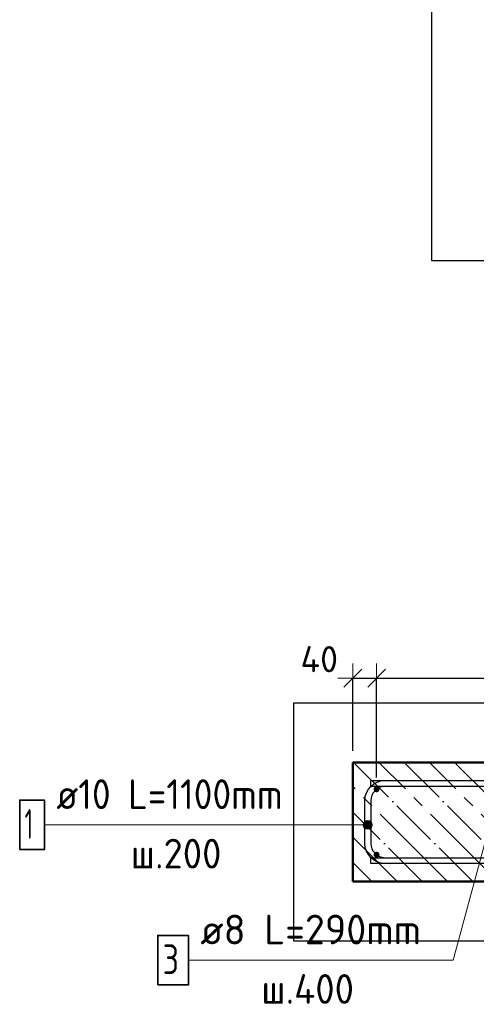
# Model space of a CAD drawing. Header units: millimetres. Extents: x -27380 to 48638, y 46540 to 72525.
# Tile 42 of 106: x -11624 to -10856, y 58654 to 60310. Entities that reach past the tile are written whole.
import ezdxf

# ---------------------------------------------------------------- set-up
doc = ezdxf.new("R2010")
doc.units = ezdxf.units.MM
doc.header["$PDMODE"] = 65
doc.linetypes.add('______11', pattern=[100, 80, -10, 0, -10])
doc.linetypes.add('______5', pattern=[220, 160, -20, 20, -20])
for name, color, linetype, lineweight in [('Standard', 7, 'Continuous', 25), ('Арм.стержн. Арматура края', 96, 'Continuous', 35), ('Арм.стержн. вертикальными 1', 22, 'Continuous', 35), ('Арм.стержн.горизонт. 1', 180, 'Continuous', 35), ('Размерная линия_ общее', 7, 'Continuous', 13)]:
    doc.layers.add(name, color=color, linetype=linetype, lineweight=lineweight)
doc.layers.add('Арм.стержн.Стяжки', color=7, linetype='Continuous', lineweight=35, true_color=0x501e0f)
doc.styles.add('ISOCPEUR', font='ISOCPEUR')
doc.dimstyles.new('DIMSTYLE_3', dxfattribs={"dimtxt": 44, "dimasz": 50, "dimexe": 0, "dimexo": 0, "dimgap": 22, "dimtad": 2, "dimdec": 0, "dimrnd": 5, "dimzin": 12, "dimdsep": 46, "dimtxsty": 'ISOCPEUR', "dimblk1": 'ALL_ML_STRICH', "dimblk2": 'ALL_ML_STRICH', "dimsah": 1, "dimcen": 0, "dimclrd": 7, "dimclre": 256, "dimclrt": 7, "dimadec": 0, "dimazin": 0, "dimtfac": 1, "dimtdec": 0, "dimtix": 1, "dimtmove": 2, "dimatfit": 3, "dimfxl": 0, "dimtvp": 1.2, "dimtzin": 0, "dimlwd": 0, "dimlwe": -3, "dimarcsym": 0})
doc.dimstyles.new('DIMSTYLE_7', dxfattribs={"dimtxt": 44, "dimasz": 50, "dimexe": 0, "dimexo": 0, "dimgap": 22, "dimtad": 2, "dimdec": 0, "dimrnd": 5, "dimzin": 12, "dimdsep": 46, "dimtxsty": 'ISOCPEUR', "dimblk1": 'ALL_ML_STRICH', "dimblk2": 'ALL_ML_STRICH', "dimsah": 1, "dimcen": 0, "dimclrd": 7, "dimclre": 256, "dimclrt": 7, "dimadec": 0, "dimazin": 0, "dimtfac": 1, "dimtdec": 0, "dimtix": 1, "dimtmove": 2, "dimatfit": 3, "dimfxl": 0, "dimtzin": 0, "dimlwd": 0, "dimlwe": -3, "dimarcsym": 0})

# ---------------------------------------------------------------- blocks, each defined once
blk = doc.blocks.new('ALL_ML_STRICH')
at = {"color": 0, "linetype": 'ByBlock', "lineweight": -2}
for p, q in [((0, -0.5), (0, 0.5)), ((-1, 0), (0.5, 0)), ((-0.3, -0.3), (0.3, 0.3))]:
    blk.add_line(p, q, dxfattribs=at)
blk = doc.blocks.new('*D135')
at = {"layer": 'DEFPOINTS', "color": 7, "linetype": 'Continuous', "lineweight": 13, "transparency": 33554687}
for p in [(-11063.9, 59202.4), (-11063.9, 59060.4), (-11023.9, 59015.4)]:
    blk.add_point(p, dxfattribs=at)
at = {"layer": 'Размерная линия_ общее', "color": 253, "linetype": 'Continuous', "lineweight": -2, "true_color": 0xa0a0a0, "transparency": 33554687}
for p, q in [((-11063.9, 59080.4), (-11063.9, 59202.4)), ((-11023.9, 59035.4), (-11023.9, 59202.4))]:
    blk.add_line(p, q, dxfattribs=at)
at = {"layer": 'Размерная линия_ общее', "color": 7, "linetype": 'Continuous', "lineweight": -2, "transparency": 33554687}
blk.add_line((-11063.9, 59202.4), (-11023.9, 59202.4), dxfattribs=at)
at = {"layer": 'Размерная линия_ общее', "color": 7, "linetype": 'Continuous', "lineweight": 13, "transparency": 33554687, "xscale": 50, "yscale": 50, "zscale": 50, "rotation": 180}
blk.add_blockref('ALL_ML_STRICH', (-11063.9, 59202.4), dxfattribs=at)
at = {"layer": 'Размерная линия_ общее', "color": 7, "linetype": 'Continuous', "lineweight": 13, "transparency": 33554687, "xscale": 50, "yscale": 50, "zscale": 50}
blk.add_blockref('ALL_ML_STRICH', (-11023.9, 59202.4), dxfattribs=at)
at = {"layer": 'Размерная линия_ общее', "color": 7, "linetype": 'Continuous', "lineweight": 13, "transparency": 33554687, "insert": (-11120.4, 59234.4), "char_height": 44, "width": 88, "attachment_point": 5, "style": 'ISOCPEUR'}
blk.add_mtext('\\A1;{40}', dxfattribs=at)
blk = doc.blocks.new('*D136')
at = {"layer": 'DEFPOINTS', "color": 7, "linetype": 'Continuous', "lineweight": 13, "transparency": 33554687}
for p in [(-11023.9, 59202.4), (-11023.9, 59015.4), (-9823.9, 59015.4)]:
    blk.add_point(p, dxfattribs=at)
at = {"layer": 'Размерная линия_ общее', "color": 253, "linetype": 'Continuous', "lineweight": -2, "true_color": 0xa0a0a0, "transparency": 33554687}
for p, q in [((-11023.9, 59035.4), (-11023.9, 59202.4)), ((-9823.9, 59035.4), (-9823.9, 59202.4))]:
    blk.add_line(p, q, dxfattribs=at)
at = {"layer": 'Размерная линия_ общее', "color": 7, "linetype": 'Continuous', "lineweight": -2, "transparency": 33554687}
blk.add_line((-11023.9, 59202.4), (-9823.9, 59202.4), dxfattribs=at)
at = {"layer": 'Размерная линия_ общее', "color": 7, "linetype": 'Continuous', "lineweight": 13, "transparency": 33554687, "xscale": 50, "yscale": 50, "zscale": 50, "rotation": 180}
blk.add_blockref('ALL_ML_STRICH', (-11023.9, 59202.4), dxfattribs=at)
at = {"layer": 'Размерная линия_ общее', "color": 7, "linetype": 'Continuous', "lineweight": 13, "transparency": 33554687, "xscale": 50, "yscale": 50, "zscale": 50}
blk.add_blockref('ALL_ML_STRICH', (-9823.9, 59202.4), dxfattribs=at)
at = {"layer": 'Размерная линия_ общее', "color": 7, "linetype": 'Continuous', "lineweight": 13, "transparency": 33554687, "insert": (-10557.9, 59256.4), "char_height": 44, "width": 2.2, "attachment_point": 1, "line_spacing_factor": 0.60241, "style": 'ISOCPEUR'}
blk.add_mtext('\\W0.91;6х200=1200', dxfattribs=at)

msp = doc.modelspace()

# ---------------------------------------------------------------- hatches: boundary and pattern name
at = {"layer": 'Арм.стержн. Арматура края', "linetype": 'Continuous', "lineweight": 13, "transparency": 33554687}
for points in [[(-11045.4, 58951.8), (-11045.4, 58959.3), (-11046.4, 58955.6)], [(-11045.4, 58959.3), (-11042.7, 58949.1), (-11042.7, 58962)], [(-11045.4, 58959.3), (-11045.4, 58951.8), (-11042.7, 58949.1)], [(-11042.7, 58962), (-11038.9, 58948.1), (-11038.9, 58963.1)], [(-11042.7, 58962), (-11042.7, 58949.1), (-11038.9, 58948.1)], [(-11038.9, 58963.1), (-11038.9, 58948.1), (-11035.2, 58949.1)], [(-11038.9, 58963.1), (-11035.2, 58949.1), (-11035.2, 58962)], [(-11035.2, 58962), (-11035.2, 58949.1), (-11032.5, 58951.8)], [(-11035.2, 58962), (-11032.5, 58951.8), (-11032.5, 58959.3)], [(-11032.5, 58959.3), (-11032.5, 58951.8), (-11031.4, 58955.6)]]:
    msp.add_hatch(color=7, dxfattribs=at).paths.add_polyline_path(points)
at = {"layer": 'Арм.стержн. вертикальными 1', "linetype": 'Continuous', "lineweight": 50, "transparency": 33554687}
for points in [[(-11023.9, 59010.4), (-11022, 59010.8), (-11020.4, 59011.9), (-11019.3, 59013.5), (-11018.9, 59015.4), (-11019.3, 59017.3), (-11020.4, 59019), (-11022, 59020), (-11023.9, 59020.4), (-11025.9, 59020), (-11027.5, 59019), (-11028.6, 59017.3), (-11028.9, 59015.4), (-11028.6, 59013.5), (-11027.5, 59011.9), (-11025.9, 59010.8)], [(-11023.9, 59010.4), (-11022, 59010.8), (-11020.4, 59011.9), (-11019.3, 59013.5), (-11018.9, 59015.4), (-11019.3, 59017.3), (-11020.4, 59019), (-11022, 59020), (-11023.9, 59020.4), (-11025.9, 59020), (-11027.5, 59019), (-11028.6, 59017.3), (-11028.9, 59015.4), (-11028.6, 59013.5), (-11027.5, 59011.9), (-11025.9, 59010.8)], [(-11023.9, 58900.4), (-11022, 58900.8), (-11020.4, 58901.9), (-11019.3, 58903.5), (-11018.9, 58905.4), (-11019.3, 58907.3), (-11020.4, 58909), (-11022, 58910), (-11023.9, 58910.4), (-11025.9, 58910), (-11027.5, 58909), (-11028.6, 58907.3), (-11028.9, 58905.4), (-11028.6, 58903.5), (-11027.5, 58901.9), (-11025.9, 58900.8)], [(-11023.9, 58900.4), (-11022, 58900.8), (-11020.4, 58901.9), (-11019.3, 58903.5), (-11018.9, 58905.4), (-11019.3, 58907.3), (-11020.4, 58909), (-11022, 58910), (-11023.9, 58910.4), (-11025.9, 58910), (-11027.5, 58909), (-11028.6, 58907.3), (-11028.9, 58905.4), (-11028.6, 58903.5), (-11027.5, 58901.9), (-11025.9, 58900.8)]]:
    msp.add_hatch(color=4, dxfattribs=at).paths.add_polyline_path(points)

# ---------------------------------------------------------------- linework, layer by layer
at = {"layer": 'Standard', "color": 7, "linetype": 'Continuous', "lineweight": -3, "transparency": 33554687}
for points in [[(-10931.6, 59905.5), (-10078.7, 59905.5), (-10078.7, 63810.9), (-10931.6, 63810.9), (-10931.6, 59905.5)], [(-11163.9, 59160.4), (-11163.9, 58760.4), (-9513.9, 58760.4), (-9513.9, 59160.4), (-11163.9, 59160.4)]]:
    msp.add_lwpolyline(points, dxfattribs=at)
at = {"layer": 'Арм.стержн. Арматура края', "color": 7, "linetype": 'Continuous', "lineweight": 13, "transparency": 33554687}
for p, q in [((-11582.6, 58955.6), (-11097.6, 58955.6)), ((-11097.6, 58955.6), (-11038.9, 58955.6)), ((-11046.4, 58955.6), (-11046.4, 58955.6)), ((-11038.9, 58963.1), (-11038.9, 58963.1)), ((-11031.4, 58955.6), (-11031.4, 58955.6)), ((-11038.9, 58948.1), (-11038.9, 58948.1))]:
    msp.add_line(p, q, dxfattribs=at)
at = {"layer": 'Арм.стержн. Арматура края', "color": 4, "linetype": 'Continuous', "lineweight": 25, "transparency": 33554687}
for points in [[(-10543.9, 58890.4), (-11010.6, 58890.4), (-11016.7, 58891.3), (-11023.1, 58893.4), (-11028.9, 58896.6), (-11033.7, 58900.7), (-11037.7, 58905.5), (-11041, 58911.3), (-11043.1, 58917.7), (-11043.9, 58923.8), (-11043.9, 58997.1), (-11043.1, 59003.2), (-11041, 59009.5), (-11037.7, 59015.4), (-11033.7, 59020.2), (-11028.9, 59024.2), (-11023.1, 59027.5), (-11016.7, 59029.6), (-11010.6, 59030.4), (-10543.9, 59030.4)], [(-10543.9, 58890.4), (-11010.6, 58890.4), (-11016.7, 58891.3), (-11023.1, 58893.4), (-11028.9, 58896.6), (-11033.7, 58900.7), (-11037.7, 58905.5), (-11041, 58911.3), (-11043.1, 58917.7), (-11043.9, 58923.8), (-11043.9, 58997.1), (-11043.1, 59003.2), (-11041, 59009.5), (-11037.7, 59015.4), (-11033.7, 59020.2), (-11028.9, 59024.2), (-11023.1, 59027.5), (-11016.7, 59029.6), (-11010.6, 59030.4), (-10543.9, 59030.4)], [(-10543.9, 59020.4), (-11009.9, 59020.4), (-11014.4, 59019.8), (-11019, 59018.3), (-11023.2, 59015.9), (-11026.6, 59013.1), (-11029.5, 59009.7), (-11031.8, 59005.5), (-11033.3, 59000.9), (-11033.9, 58996.4), (-11033.9, 58924.5), (-11033.3, 58919.9), (-11031.8, 58915.4), (-11029.5, 58911.2), (-11026.6, 58907.8), (-11023.2, 58904.9), (-11019, 58902.6), (-11014.4, 58901), (-11009.9, 58900.4), (-10543.9, 58900.4)], [(-10543.9, 59020.4), (-11009.9, 59020.4), (-11014.4, 59019.8), (-11019, 59018.3), (-11023.2, 59015.9), (-11026.6, 59013.1), (-11029.5, 59009.7), (-11031.8, 59005.5), (-11033.3, 59000.9), (-11033.9, 58996.4), (-11033.9, 58924.5), (-11033.3, 58919.9), (-11031.8, 58915.4), (-11029.5, 58911.2), (-11026.6, 58907.8), (-11023.2, 58904.9), (-11019, 58902.6), (-11014.4, 58901), (-11009.9, 58900.4), (-10543.9, 58900.4)]]:
    msp.add_lwpolyline(points, dxfattribs=at)
at = {"layer": 'Арм.стержн. Арматура края', "color": 7, "linetype": 'Continuous', "lineweight": 35, "transparency": 33554687}
msp.add_lwpolyline([(-11624.3, 58913.9), (-11582.6, 58913.9), (-11582.6, 58997.2), (-11624.3, 58997.2), (-11624.3, 58913.9)], dxfattribs=at)
at = {"layer": 'Арм.стержн. Арматура края', "color": 7, "linetype": 'Continuous', "lineweight": 13, "transparency": 33554687}
msp.add_circle((-11038.9, 58955.6), 7.5, dxfattribs=at)
at = {"layer": 'Арм.стержн.горизонт. 1', "color": 52, "linetype": 'Continuous', "lineweight": 50, "transparency": 33554687}
for p, q in [((-11063.9, 59060.4), (-11063.9, 59060.4)), ((-11063.9, 58860.4), (-11063.9, 58860.4))]:
    msp.add_line(p, q, dxfattribs=at)
at = {"layer": 'Арм.стержн.горизонт. 1', "color": 4, "linetype": 'Continuous', "lineweight": 25, "transparency": 33554687}
for points in [[(-11033.9, 59030.4), (-9643.9, 59030.4), (-9643.9, 59020.4), (-11033.9, 59020.4), (-11033.9, 59030.4)], [(-11033.9, 59030.4), (-9643.9, 59030.4), (-9643.9, 59020.4), (-11033.9, 59020.4), (-11033.9, 59030.4)], [(-11033.9, 58900.4), (-9643.9, 58900.4), (-9643.9, 58890.4), (-11033.9, 58890.4), (-11033.9, 58900.4)], [(-11033.9, 58900.4), (-9643.9, 58900.4), (-9643.9, 58890.4), (-11033.9, 58890.4), (-11033.9, 58900.4)]]:
    msp.add_lwpolyline(points, dxfattribs=at)
at = {"layer": 'Арм.стержн.Стяжки', "color": 7, "linetype": 'Continuous', "lineweight": 13, "transparency": 33554687}
for p, q in [((-10895.4, 58727.9), (-10833.9, 58954)), ((-11340.4, 58727.9), (-10895.4, 58727.9))]:
    msp.add_line(p, q, dxfattribs=at)
at = {"layer": 'Арм.стержн.Стяжки', "color": 7, "linetype": 'Continuous', "lineweight": 35, "transparency": 33554687}
msp.add_lwpolyline([(-11392.1, 58686.2), (-11340.4, 58686.2), (-11340.4, 58769.5), (-11392.1, 58769.5), (-11392.1, 58686.2)], dxfattribs=at)
at = {"layer": 'Размерная линия_ общее', "color": 7, "linetype": 'Continuous', "lineweight": 50, "transparency": 33554687}
for p, q in [((-9613.9, 59060.4), (-11063.9, 59060.4)), ((-11063.9, 59060.4), (-11063.9, 58860.4)), ((-11063.9, 58860.4), (-9613.9, 58860.4))]:
    msp.add_line(p, q, dxfattribs=at)
at = {"layer": 'Размерная линия_ общее', "color": 7, "linetype": '______11', "lineweight": -3, "transparency": 33554687}
for p, q in [((-10862.3, 58860.4), (-11062.3, 59060.4)), ((-10777.4, 58860.4), (-10977.4, 59060.4)), ((-10692.6, 58860.4), (-10892.6, 59060.4)), ((-10947.1, 58860.4), (-11063.9, 58977.2)), ((-11032, 58860.4), (-11063.9, 58892.4))]:
    msp.add_line(p, q, dxfattribs=at)
at = {"layer": 'Размерная линия_ общее', "color": 7, "linetype": '______5', "lineweight": -3, "transparency": 33554687}
for p, q in [((-10819.9, 58860.4), (-11019.9, 59060.4)), ((-10735, 58860.4), (-10935, 59060.4)), ((-10904.7, 58860.4), (-11063.9, 59019.7)), ((-10989.6, 58860.4), (-11063.9, 58934.8))]:
    msp.add_line(p, q, dxfattribs=at)

# ---------------------------------------------------------------- texts
at = {"layer": 'Арм.стержн. Арматура края', "color": 7, "linetype": 'Continuous', "lineweight": 25, "transparency": 33554687, "char_height": 50, "attachment_point": 7, "style": 'ISOCPEUR'}
for s, insert, width in [('\\W0.92;ø10 L=1100mm ', (-11562.6, 58982.2), 467.782), ('\\W0.56;1', (-11616, 58932.2), 38.889), ('\\W0.95;ш.200 ', (-11437.6, 58882.2), 218.666)]:
    msp.add_mtext(s, dxfattribs=dict(at, insert=insert, width=width))
at = {"layer": 'Арм.стержн.Стяжки', "color": 7, "linetype": 'Continuous', "lineweight": 25, "transparency": 33554687, "char_height": 50, "attachment_point": 7, "style": 'ISOCPEUR'}
for s, insert, width in [('\\W0.98;ø8 L=290mm ', (-11320.4, 58754.5), 429.211), ('\\W0.78;3', (-11383.8, 58704.5), 54.401), ('\\W0.95;ш.400 ', (-11217.9, 58654.5), 223.706)]:
    msp.add_mtext(s, dxfattribs=dict(at, insert=insert, width=width))

# ---------------------------------------------------------------- dimensions: what is measured, and where the dimension line sits
at = {"layer": 'Размерная линия_ общее', "color": 7, "linetype": 'Continuous', "lineweight": 13, "transparency": 33554687}
dim = msp.add_linear_dim(base=(-11023.9, 59202.4), p1=(-11063.9, 59080.4), p2=(-11023.9, 59035.4), dimstyle='DIMSTYLE_3', override={"dimpost": '<>', "dimclrd": 7, "dimclre": 253, "dimclrt": 7, "dimlwd": 0, "dimlwe": 65533}, dxfattribs=at)
dim.commit()
dim.dimension.update_dxf_attribs({"geometry": '*D135', "text_midpoint": (-11120.4, 59234.4), "dimtype": 160})
dim = msp.add_linear_dim(base=(-9823.9, 59202.4), p1=(-11023.9, 59035.4), p2=(-9823.9, 59035.4), text='\\W0.91;6х200=1200', dimstyle='DIMSTYLE_7', override={"dimpost": '<>', "dimclrd": 7, "dimclre": 253, "dimclrt": 7, "dimlwd": 0, "dimlwe": 65533}, dxfattribs=at)
dim.commit()
dim.dimension.update_dxf_attribs({"geometry": '*D136', "text_midpoint": (-10423.9, 59224.4), "dimtype": 160})

doc.saveas('drawing.dxf')
